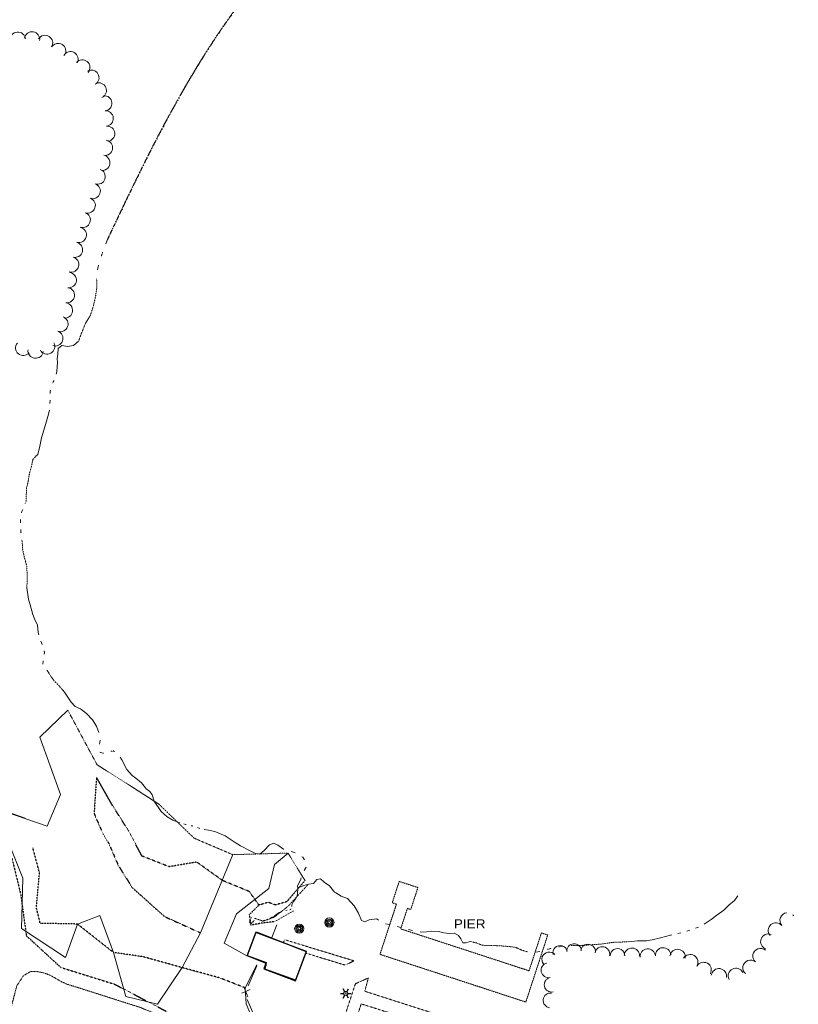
# Model space of a CAD drawing. Extents: x 386588 to 390135, y 96998 to 113606.
# Tile 26 of 91: x 388194 to 388602, y 99081 to 99596. Entities that reach past the tile are written whole.
import ezdxf

# ---------------------------------------------------------------- set-up
doc = ezdxf.new("R2010")
doc.units = 0
doc.header["$MEASUREMENT"] = 0
for name, pattern in [('Echnl', [0.4, 0.145, -0.02, 0.01, -0.02, 0.01, -0.02, 0.01, -0.02, 0.145]), ('Wisdot1', [0.0625, 0.03125, -0.03125]), ('Wisdot3', [0.1875, 0.125, -0.0625]), ('Wisdot5', [0.1, 0.05, -0.05]), ('Wisdot6', [0.375, 0.125, -0.0625, 0.03125, -0.0625, 0.03125, -0.0625])]:
    doc.linetypes.add(name, pattern=pattern)
for name, color, linetype, lineweight in [('E_BLD', 241, 'Continuous', 25), ('E_DTM_SlopeBottom', 3, 'Wisdot1', 25), ('E_DTM_SlopeTop', 3, 'Wisdot1', 25), ('E_DWY', 2, 'Wisdot3', 15), ('E_FEN', 40, 'Continuous', 15), ('E_FEN_ChainLink', 40, 'Efcl', 15), ('E_FEN_Generic', 40, 'Efen', 15), ('E_LAND_BrushLine', 3, 'Ebrul', 15), ('E_LAND_TreeLine', 3, 'Etrel', 15), ('E_LAND_Vegetation', 3, 'Continuous', 15), ('E_LTG', 21, 'Continuous', 25), ('E_MISCPROP', 30, 'Continuous', 15), ('E_MISCPROP_Railing', 30, 'Continuous', 15), ('E_PATH_Sidewalk', 2, 'Wisdot5', 15), ('E_STRUCT_Pier', 7, 'Wisdot3', 25), ('E_WTR', 4, 'Wisdot6', 15), ('E_WTR_Dock_Pier', 4, 'Wisdot3', 15), ('E_WTR_Edge', 4, 'Echnl', 25), ('E_WTR_Elevations', 4, 'Continuous', 15), ('E_WTR_FlowLine', 4, 'Wisdot6', 15)]:
    doc.layers.add(name, color=color, linetype=linetype, lineweight=lineweight)
doc.styles.add('Style-dot_font5', font='dot_font5.shx')
doc.linetypes.add('Ebrul', pattern='A,0,[78,dgnlstyle-ewdotudls.shx,S=0.000246,R=0,X=0,Y=0],-0.030745,[79,dgnlstyle-ewdotudls.shx,S=0.000252,R=0,X=0,Y=0],-0.031925,[80,dgnlstyle-ewdotudls.shx,S=0.000327,R=0,X=0,Y=0],-0.039375', length=0.102045)
doc.linetypes.add('Efcl', pattern='A,0.21,-0.0375,[21,dgnlstyle-ewdotudls.shx,S=0.000297,R=0,X=0,Y=0],-0.0375,0.21', length=0.495)
doc.linetypes.add('Efen', pattern='A,0.105,-0.0325,[20,dgnlstyle-ewdotudls.shx,S=0.000293,R=0,X=0,Y=0],-0.0325,0.105', length=0.275)
doc.linetypes.add('Etrel', pattern='A,0,[14,dgnlstyle-ewdotudls.shx,S=0.000293,R=0,X=0,Y=0],-0.036575', length=0.036575)

# ---------------------------------------------------------------- blocks, each defined once
blk = doc.blocks.new('LPOL')
at = {"layer": 'E_LTG'}
for p, q in [((-4, 0), (-1.5, 0)), ((-0.75, 1.3), (-2, 3.46)), ((0.75, 1.3), (2, 3.46)), ((1.5, 0), (4, 0)), ((-2, -3.46), (-0.75, -1.3)), ((2, -3.46), (0.75, -1.3))]:
    blk.add_line(p, q, dxfattribs=at)
for radius in [1.5, 1.5, 1.5, 0.125]:
    blk.add_circle((0, 0), radius, dxfattribs=at)
blk = doc.blocks.new('PIER')
at = {"layer": 'E_STRUCT_Pier', "style": 'Style-dot_font5', "width": 1.111111}
blk.add_text('PIER', height=10.8, dxfattribs=at).set_placement((-16.8, -5.4))
blk = doc.blocks.new('POLE')
at = {"layer": 'E_MISCPROP'}
for radius in [4.46, 3.35, 2.23, 1.12]:
    blk.add_circle((0, 0), radius, dxfattribs=at)

msp = doc.modelspace()

# ---------------------------------------------------------------- linework, layer by layer
at = {"layer": 'E_BLD'}
for p, q in [((388317.88, 99118.39), (388313.39, 99106.41)), ((388344.48, 99108.42), (388317.88, 99118.39)), ((388338.74, 99093.1), (388344.48, 99108.42)), ((388344.48, 99108.42), (388344.48, 99108.42)), ((388313.39, 99106.41), (388313.39, 99106.41)), ((388313.39, 99106.41), (388323.38, 99102.67)), ((388323.38, 99102.67), (388322.12, 99099.33)), ((388323.38, 99102.67), (388323.38, 99102.67)), ((388322.12, 99099.33), (388338.74, 99093.1)), ((388338.74, 99093.1), (388338.74, 99093.1))]:
    msp.add_line(p, q, dxfattribs=at)
at = {"layer": 'E_BLD', "color": 241, "linetype": 'Continuous', "lineweight": 25, "flags": 128}
msp.add_lwpolyline([(388344.26, 99108.51), (388338.66, 99093.43), (388322.67, 99099.31), (388323.58, 99102.27), (388313.44, 99106.27), (388318.17, 99118.76)], close=True, dxfattribs=at)
at = {"layer": 'E_DTM_SlopeBottom', "color": 3, "linetype": 'Wisdot1', "lineweight": 25, "flags": 128}
for points in [[(388319.58, 99132.8), (388314.52, 99139.9), (388300.66, 99145.58), (388286.99, 99155.32), (388272.52, 99152.89), (388258.27, 99158.49), (388251.2, 99171.82), (388243.01, 99184.71), (388234.48, 99199.69)], [(388312.33, 99089.45), (388299.08, 99094.65), (388279.42, 99100.04), (388258.66, 99105.77), (388243.39, 99107.97), (388224.47, 99122.86), (388204.99, 99123.25), (388202.97, 99131.53), (388204.62, 99149.66), (388201.19, 99162.71)], [(388315.5, 99126.21), (388314.68, 99124.01), (388314.95, 99123.47), (388315.61, 99123.28), (388317.24, 99124.8)]]:
    msp.add_lwpolyline(points, dxfattribs=at)
at = {"layer": 'E_DTM_SlopeTop', "color": 3, "linetype": 'Wisdot1', "lineweight": 25, "flags": 128}
for points in [[(388234.48, 99199.69), (388233.2, 99180.73), (388237.52, 99170.89), (388240.91, 99165.07), (388245.85, 99153.63), (388253.14, 99142.01), (388270.11, 99126.81), (388289.03, 99118.21)], [(388180.41, 99172.74), (388190.1, 99157.6), (388194.71, 99138.71), (388197.74, 99116.73), (388215.75, 99100.18), (388244.01, 99091.35), (388270.72, 99077.32), (388287.19, 99061.27), (388299.98, 99042.08)], [(388343.68, 99145.66), (388334.1, 99134.54), (388328.16, 99132.84), (388324.5, 99134.21), (388319.58, 99132.8)], [(388337.5, 99129.73), (388327.81, 99124.18), (388320.54, 99123.22), (388315.35, 99122.31), (388314.62, 99127.84), (388319.58, 99132.8)]]:
    msp.add_lwpolyline(points, dxfattribs=at)
at = {"layer": 'E_DWY', "flags": 128}
msp.add_lwpolyline([(388354.68, 99024.54), (388333.29, 99031.53), (388324.69, 99033.96), (388314.33, 99036.35), (388304.84, 99038.94), (388297.32, 99042.53), (388290.59, 99046.24), (388286.25, 99051.35), (388282.67, 99056), (388280.81, 99059.96), (388277.7, 99065.15), (388274.29, 99069.37), (388270.36, 99072.69), (388264.59, 99076.25), (388257.71, 99079.08), (388225.56, 99089.37), (388219.17, 99091.29), (388215.79, 99092.82), (388212.84, 99094.59), (388209.97, 99096.15), (388206.83, 99097.33), (388203.29, 99097.98), (388199.94, 99097.98), (388196.22, 99095.84), (388192.7, 99090.44), (388186.12, 99065.09), (388186.44, 99060.23), (388188.06, 99057.64), (388191.08, 99056.02), (388290.27, 99024.22), (388296.74, 99022.23), (388314.95, 99018.9), (388319.76, 99017.83), (388322.66, 99015.83), (388325.18, 99012.94), (388326.5, 99010.54), (388327.92, 99007.72), (388330, 99004.87), (388332.06, 99002.38), (388334.48, 98999.92), (388337.3, 98997.99), (388340.7, 98996.09), (388341.18, 98995.47), (388341.6, 98994.62), (388327.34, 98953.99), (388368.09, 98940.1), (388370.96, 98938.61), (388371.9, 98936.48), (388372.11, 98934.31), (388371.31, 98932.43)], dxfattribs=at)
at = {"layer": 'E_FEN', "color": 40, "linetype": 'Continuous', "lineweight": 15, "flags": 128}
msp.add_lwpolyline([(388312.33, 99089.45), (388318.44, 99101.46)], dxfattribs=at)
at = {"layer": 'E_FEN_ChainLink', "color": 40, "linetype": 'Efcl', "lineweight": 15, "flags": 128}
msp.add_lwpolyline([(388181.04, 99183.62), (388208.57, 99174.19)], dxfattribs=at)
at = {"layer": 'E_FEN_Generic', "color": 40, "linetype": 'Efen', "lineweight": 15, "flags": 128}
for points in [[(388328.98, 99122.37), (388326.4, 99115.86)], [(388347.07, 99027.36), (388332.73, 99033.83), (388312.8, 99081.08), (388312.33, 99089.45)]]:
    msp.add_lwpolyline(points, dxfattribs=at)
at = {"layer": 'E_LAND_BrushLine', "ltscale": 2.5}
for points, elevation in [([(388334.8, 99160.02), (388327.66, 99154.06), (388324.7, 99141.44), (388307.84, 99128.27), (388301.37, 99112.87)], 1595.58), ([(388301.37, 99112.87), (388313.3, 99106.17)], 1599.61)]:
    msp.add_lwpolyline(points, dxfattribs=dict(at, elevation=elevation))
at = {"layer": 'E_LAND_TreeLine', "ltscale": 5, "elevation": 1595.66}
msp.add_lwpolyline([(388219.45, 99234.81), (388204.77, 99220.77), (388215.62, 99190.67), (388208.57, 99174.19), (388181.04, 99183.62), (388195.93, 99146.94), (388195.26, 99120.58), (388218.31, 99105.32), (388224.47, 99122.86), (388236.17, 99127.3), (388243.39, 99107.97), (388249.87, 99084.86), (388266.5, 99080.96), (388279.42, 99100.04), (388289.03, 99118.21), (388305.81, 99159.21)], dxfattribs=at)
at = {"layer": 'E_LAND_Vegetation'}
for centre, radius, start, end in [((388193.24, 99585.99), 4.02, 5.5019, 185.4865), ((388200.7, 99586.14), 4.02, 351.221, 171.2057), ((388207.53, 99584.3), 4.02, 328.2475, 148.2322), ((388214.37, 99580.06), 4.02, 328.2475, 148.2322), ((388220.88, 99575.77), 4, 331.6948, 151.6795), ((388227.06, 99571.49), 4, 319.7929, 139.7776), ((388231.81, 99566.09), 4, 300.7186, 120.7033), ((388235.71, 99559.42), 4, 293.5333, 113.518), ((388238.58, 99552.69), 4, 275.2439, 95.2285), ((388239.31, 99544.73), 4, 275.2439, 95.2285), ((388240.04, 99536.77), 4, 275.2439, 95.2285), ((388238.92, 99529.43), 4, 260.1255, 80.1102), ((388237.55, 99521.56), 4, 260.1255, 80.1102), ((388235.07, 99514.3), 4, 251.2532, 71.2379), ((388232.5, 99506.74), 4, 250.9227, 70.9073), ((388229.88, 99499.19), 4, 250.9227, 70.9073), ((388227.27, 99491.63), 4, 250.9227, 70.9073), ((388225.21, 99483.73), 4, 255.4749, 75.4596), ((388223.2, 99475.99), 4, 255.4749, 75.4596), ((388221.2, 99468.26), 4, 255.4749, 75.4596), ((388219.97, 99460.1), 4, 262.767, 82.7517), ((388218.97, 99452.16), 4, 262.767, 82.7517), ((388217.96, 99444.23), 4, 262.767, 82.7517), ((388215.59, 99437.09), 4, 250.3471, 70.3317), ((388212.9, 99429.57), 4, 250.3471, 70.3317), ((388196.1, 99424.6), 4, 140.5024, 320.487), ((388208.59, 99425.37), 4, 208.6779, 28.6626), ((388202.58, 99423.16), 4, 172.7628, 352.7475), ((388596.5, 99124.77), 4.03, 96.9756, 220.5626), ((388602.84, 99129.53), 4.03, 207.84, 216.3683), ((388596.5, 99124.77), 4.03, 40.5626, 44.7439), ((388590.37, 99119.52), 4.03, 40.5626, 220.5626), ((388586.41, 99113.68), 4.03, 69.7269, 249.7269), ((388484.66, 99108.7), 3.85, 3.7214, 183.7214), ((388491.95, 99108.42), 3.85, 351.0354, 171.0354), ((388471.64, 99104.36), 3.85, 40.6013, 220.6013), ((388477.37, 99107.76), 3.85, 13.8891, 193.8891), ((388499.44, 99107.14), 3.85, 348.351, 168.351), ((388507.38, 99106.22), 3.85, 358.8144, 178.8144), ((388514.94, 99106.26), 4.03, 356.8183, 176.8183), ((388523.24, 99105.82), 4.03, 4.5855, 184.5855), ((388531.29, 99106.46), 4.03, 4.5855, 184.5855), ((388538.87, 99105.62), 4.03, 352.059, 172.059), ((388545.49, 99102.88), 4.03, 328.9975, 148.9975), ((388582.3, 99106.12), 4.03, 49.6998, 229.6998), ((388471.24, 99098.63), 3.85, 102.4697, 282.4697), ((388552.52, 99098.8), 4.03, 330.74, 150.74), ((388577.09, 99099.97), 4.03, 49.6998, 229.6998), ((388560.5, 99095.54), 4.03, 351.2633, 171.2633), ((388569.42, 99095.72), 4.03, 27.221, 207.221), ((388472.9, 99091.11), 3.85, 102.4697, 282.4697), ((388472.31, 99082.89), 3.85, 82.981, 262.981)]:
    msp.add_arc(centre, radius, start, end, dxfattribs=at)
at = {"layer": 'E_MISCPROP_Railing'}
for p, q in [((388315.02, 99088.63), (388310.59, 99086.75)), ((388311.59, 99089.98), (388313.74, 99084.8))]:
    msp.add_line(p, q, dxfattribs=at)
at = {"layer": 'E_MISCPROP_Railing', "flags": 128}
for points in [[(388197.08, 99178.23), (388187.66, 99181.6)], [(388318.45, 99100.97), (388313.94, 99090.58)], [(388313.4, 99083.42), (388318.51, 99071.6)]]:
    msp.add_lwpolyline(points, dxfattribs=at)
at = {"layer": 'E_PATH_Sidewalk', "flags": 128}
for points in [[(388344.18, 99107.62), (388364.69, 99101.37), (388369.43, 99103.57), (388333, 99114.68), (388332.32, 99112.98)], [(388348.61, 99026.52), (388370.08, 99091.58), (388376.88, 99094.65), (388375, 99087.68), (388451.65, 99063.08), (388449.64, 99056.9), (388373.1, 99081.07), (388356.57, 99027.66)]]:
    msp.add_lwpolyline(points, dxfattribs=at)
at = {"layer": 'E_WTR', "flags": 128}
for points in [[(388236.94, 99472.4), (388237.7, 99474.66)], [(388225.09, 99428.04), (388226.59, 99432.22), (388228.76, 99437.55), (388231.3, 99441.68), (388232.87, 99446.69), (388233.98, 99451.46), (388234.67, 99456.32), (388234.56, 99460.81)], [(388211.46, 99405.88), (388212.12, 99407.52)], [(388197.15, 99343.16), (388197.61, 99344.33), (388197.8, 99351.08), (388198.72, 99354.8), (388199.4, 99359.05), (388200.52, 99362.92), (388201.14, 99366.2), (388202.6, 99367.68)], [(388198.06, 99298.93), (388198.01, 99299.3), (388198.21, 99303.5), (388197.99, 99310.22), (388196.71, 99314.85), (388195.81, 99318.97), (388195.59, 99322.52), (388195.38, 99324.22)], [(388216.76, 99245.4), (388214.84, 99247.67), (388212.44, 99250.08), (388210.42, 99252.8), (388208.99, 99255.15), (388208.32, 99256.06)], [(388241.99, 99213.35), (388243.46, 99213.52), (388243.94, 99213.18)], [(388283.85, 99174.43), (388285.04, 99174.14)], [(388330.28, 99128.98), (388330.18, 99128.93), (388326.91, 99126.6), (388324.51, 99125.43), (388321.08, 99124.33)], [(388336.32, 99130.76), (388335.8, 99130.26)], [(388460.49, 99108.27), (388460.34, 99108.28), (388457.24, 99109.21), (388454.07, 99110.62), (388450.82, 99111.07), (388447.49, 99111.33), (388444.68, 99111.52), (388441.88, 99111.62), (388439.24, 99111.55), (388436.28, 99111.83), (388433.65, 99112.94), (388431.18, 99113.5)], [(388512.92, 99113.52), (388506.08, 99113.39), (388498.95, 99112.4), (388491.88, 99111.89), (388486.45, 99111.54), (388482.92, 99111.64)], [(388472.68, 99110.12), (388470.67, 99109.58)]]:
    msp.add_lwpolyline(points, dxfattribs=at)
at = {"layer": 'E_WTR', "color": 4, "linetype": 'Wisdot6', "lineweight": 15, "flags": 128}
msp.add_lwpolyline([(388343.68, 99145.66), (388334.8, 99160.02), (388305.81, 99159.21), (388285.6, 99167.84), (388267.17, 99185.65), (388251.33, 99195.8), (388234.78, 99206.29), (388219.45, 99234.81)], dxfattribs=at)
at = {"layer": 'E_WTR_Dock_Pier', "flags": 128}
msp.add_lwpolyline([(388383, 99107), (388459.38, 99082.02), (388470.85, 99117.11), (388467.55, 99118.2), (388461.07, 99098.37), (388393.85, 99120.35), (388397.35, 99131.07), (388399.1, 99130.5), (388402.86, 99141.98), (388393.04, 99145.2), (388389.39, 99134.04), (388391.6, 99133.31)], close=True, dxfattribs=at)
at = {"layer": 'E_WTR_Edge', "ltscale": 5}
msp.add_open_spline([(388460.09, 99963.41, 0.11), (388460.76, 99963.09, 0.07), (388473.6, 99957.09, -0.67), (388503.87, 99949.46, 0.36), (388526.28, 99931.34, -0.38), (388602.22, 99912.44, 0.05), (388601.94, 99859.26, -0.02), (388575.32, 99811.71, 0.01), (388529.32, 99738.53, 0), (388448.56, 99692.79, 0), (388350.87, 99659.58, 0), (388286.93, 99579.89, 0), (388255.3, 99513.23, 0), (388240.19, 99481.37)], degree=3, knots=[1596.699315, 1596.699315, 1596.699315, 1596.699315, 1599.146768, 1643.175399, 1687.20403, 1748.054282, 1778.14499, 1833.330737, 1911.005394, 2033.950326, 2101.520885, 2217.812109, 2324.231231, 2324.231231, 2324.231231, 2324.231231], dxfattribs=at)
at = {"layer": 'E_WTR_Elevations', "flags": 128}
for points in [[(388239.36, 99479.14), (388240.19, 99481.37)], [(388234.97, 99465.53), (388235.53, 99467.84)], [(388213.27, 99410.85), (388213.64, 99412.11), (388214.04, 99417.16), (388213.9, 99418.93), (388214.25, 99421.23), (388214.42, 99424.2), (388216.28, 99425.79), (388219.34, 99425.36), (388222.46, 99425.83), (388225.09, 99428.04)], [(388210.21, 99400.78), (388210.22, 99402.07), (388210.37, 99402.53)], [(388210.09, 99395.49), (388210.15, 99397.25)], [(388202.6, 99367.68), (388203.73, 99368.82), (388204.82, 99373.1), (388205.61, 99377.57), (388207.47, 99383.29), (388208.94, 99388.63), (388209.84, 99391.98)], [(388195.27, 99338.23), (388195.44, 99339), (388195.83, 99339.89)], [(388194.61, 99333), (388194.63, 99334.77)], [(388194.95, 99327.72), (388194.93, 99327.89), (388194.8, 99329.48)], [(388204.22, 99274.28), (388203.84, 99275.6), (388203.52, 99279.42), (388202.01, 99282.73), (388201.2, 99285), (388199.69, 99289.96), (388198.81, 99293.04), (388198.06, 99298.93)], [(388206.04, 99269.32), (388205.35, 99270.94)], [(388207.12, 99264.22), (388207.26, 99265.1), (388207.04, 99265.94)], [(388206.36, 99258.99), (388206.33, 99259.05), (388206.57, 99260.73)], [(388216.76, 99245.4), (388217.66, 99244.33), (388221.18, 99239.13), (388223.37, 99236.77), (388226.02, 99235.55), (388229.24, 99233.21), (388232.34, 99229.76), (388234.53, 99226.58), (388235.64, 99223.24), (388235.65, 99223.14)], [(388236.37, 99219.08), (388235.99, 99217.05)], [(388236.15, 99212.96), (388236.16, 99212.91), (388237.86, 99212.29), (388238.06, 99212.31)], [(388246.8, 99210.33), (388247.7, 99208.79), (388250.38, 99203.86), (388253.11, 99200.72), (388255.16, 99199.24), (388258.11, 99196.88), (388259.37, 99194.99), (388260.58, 99193.65), (388262.48, 99192.23), (388263.72, 99190.62), (388264.76, 99187.2)], [(388264.76, 99187.2), (388268.39, 99181.82), (388271.57, 99178.97), (388274.45, 99177.19), (388277.66, 99176.09), (388277.92, 99176.01)], [(388280.28, 99175.33), (388281.15, 99175.08), (388281.46, 99175)], [(388287.38, 99173.38), (388288.54, 99172.99)], [(388290.93, 99172.44), (388293.22, 99172), (388296.54, 99171.34), (388301.94, 99169.07), (388307.09, 99165.56)], [(388332.52, 99161.96), (388332.38, 99162), (388329.45, 99164.13), (388327.39, 99165.22), (388325.03, 99164.41), (388322.34, 99161.3), (388320.04, 99159.44), (388317.74, 99159.86), (388314.57, 99161.36), (388309.91, 99163.76), (388307.09, 99165.56)], [(388338.48, 99160.18), (388337.11, 99160.69), (388336.52, 99160.85)], [(388343.35, 99156.56), (388342.6, 99157.83), (388342.09, 99158.15)], [(388343.28, 99150.87), (388344.27, 99152.69)], [(388359.8, 99139.17), (388359.18, 99139.54), (388356.5, 99142.87), (388353.72, 99144.82), (388351.76, 99146.59), (388349.94, 99146.18), (388348.13, 99144.12), (388345.45, 99143.81), (388343.13, 99143.09), (388341.01, 99142.15), (388339.91, 99141.65), (388339.83, 99142.87), (388341.38, 99145.91), (388341.77, 99147.01)], [(388339.91, 99141.65), (388339.75, 99138.66), (388339.48, 99137.25), (388338.89, 99136.2), (388337.75, 99134.74), (388336.84, 99133), (388336.78, 99132.02)], [(388382.21, 99124.97), (388381.35, 99125.54), (388377.31, 99125.14), (388375.1, 99124.09), (388373.3, 99124.78), (388371.69, 99128.51), (388369.45, 99132.39), (388365.97, 99136.33), (388362.58, 99137.49), (388359.8, 99139.17)], [(388552.71, 99122.78), (388553.38, 99123.14), (388556.45, 99125.24), (388559.38, 99127.46), (388563.06, 99130.13), (388565.73, 99132.69), (388568.6, 99135.22), (388570.51, 99137.62)], [(388332.23, 99129.91), (388331.58, 99129.6)], [(388334.38, 99130.07), (388333.66, 99130.03)], [(388387.87, 99122.59), (388385.85, 99123.06)], [(388393.93, 99121.14), (388391.91, 99121.63)], [(388399.93, 99119.49), (388397.94, 99120.07)], [(388431.18, 99113.5), (388430.24, 99113.71), (388427.97, 99112.99), (388426.36, 99112.98), (388425.28, 99115.04), (388424.16, 99116.91), (388421.81, 99118.13), (388419.17, 99117.87), (388416.4, 99118.21), (388413.7, 99119.03), (388410, 99119.07), (388407.27, 99118.75), (388404.58, 99118.67), (388404.01, 99118.75)], [(388512.92, 99113.52), (388517.91, 99114.04), (388522.56, 99114.14), (388525.48, 99114.66), (388529.88, 99115.67), (388535.21, 99117.11), (388535.92, 99117.26)], [(388539.07, 99117.97), (388540.64, 99118.32)], [(388543.76, 99119.17), (388545.31, 99119.6)], [(388548.33, 99120.73), (388549.84, 99121.3)], [(388466.71, 99108.42), (388464.64, 99108.19)], [(388478.8, 99111.26), (388477.02, 99111.02), (388476.74, 99110.97)]]:
    msp.add_lwpolyline(points, dxfattribs=at)
at = {"layer": 'E_WTR_FlowLine', "color": 4, "linetype": 'Wisdot6', "lineweight": 15, "flags": 128}
msp.add_lwpolyline([(388345.35, 99143.62), (388334.75, 99132.1), (388327.42, 99126.37), (388321.79, 99124.4), (388317.03, 99125.98)], dxfattribs=at)

# ---------------------------------------------------------------- block references
at = {"layer": 'E_LTG', "xscale": 0.692840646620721, "yscale": 0.692840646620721, "zscale": 0.692840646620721}
msp.add_blockref('LPOL', (388365.01, 99086.51), dxfattribs=at)
at = {"layer": 'E_MISCPROP', "xscale": 0.5377037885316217, "yscale": 0.5377037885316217, "zscale": 0.5377037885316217}
for p in [(388340.67, 99120.45), (388356.49, 99123.66)]:
    msp.add_blockref('POLE', p, dxfattribs=at)
at = {"layer": 'E_STRUCT_Pier', "xscale": 0.4444444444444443, "yscale": 0.4444444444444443, "zscale": 0.4444444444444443}
msp.add_blockref('PIER', (388429.11, 99122.96), dxfattribs=at)

doc.saveas('drawing.dxf')
